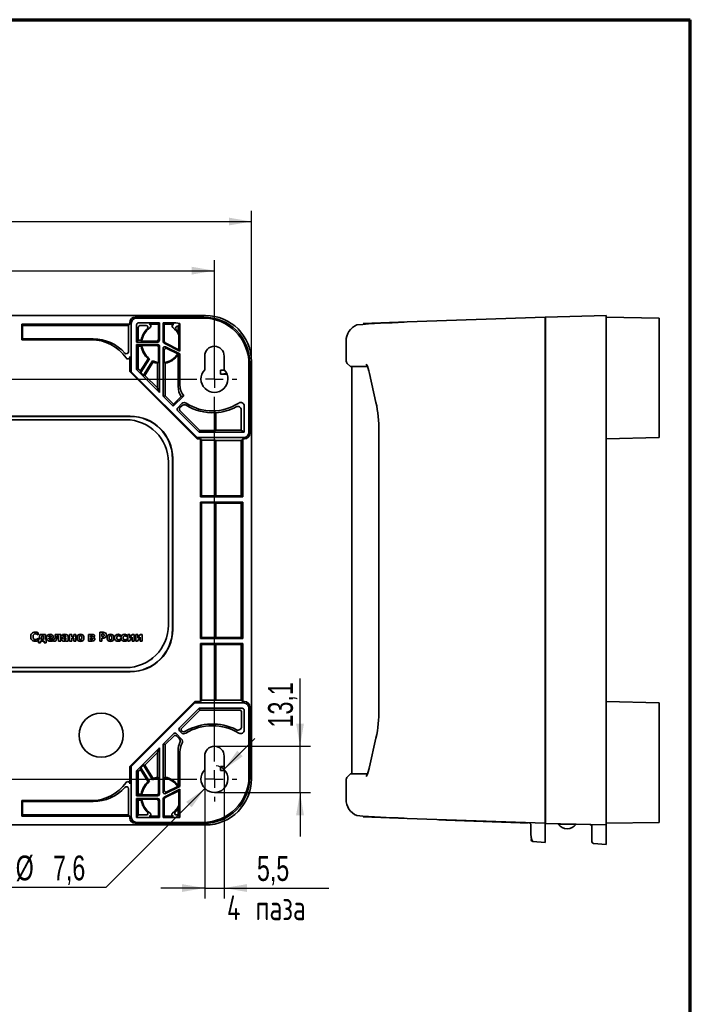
# Model space of a CAD drawing. Header units: millimetres. Extents: x 8 to 210, y -1 to 292.
# Tile 3 of 3: x 110 to 205, y 153 to 292. Entities that reach past the tile are written whole.
import ezdxf

# ---------------------------------------------------------------- set-up
doc = ezdxf.new("R2010")
doc.units = ezdxf.units.MM
doc.layers.add('ЦВЕТ_ОСНОВНОЙ_НАДПИСИ_И_РАМКИ', color=7, linetype='Continuous')
doc.layers.add('ЧЕРТЕЖ', color=7, linetype='Continuous', lineweight=25)
doc.styles.add('SLDTEXTSTYLE0', font='TXT', dxfattribs={"width": 0.7, "bigfont": 'bigfont'})
doc.styles.add('SLDTEXTSTYLE1', font='TXT', dxfattribs={"width": 0.7})
doc.dimstyles.new('SLDDIMSTYLE0', dxfattribs={"dimtxt": 3.5, "dimasz": 3.2, "dimexe": 0, "dimexo": 0.0625, "dimgap": 0.875, "dimtad": 2, "dimdec": 1, "dimlfac": 2, "dimrnd": 1e-09, "dimzin": 12, "dimdsep": 46, "dimtxsty": 'SLDTEXTSTYLE1', "dimsah": 1, "dimcen": 0.09, "dimadec": 0, "dimazin": 3, "dimtfac": 1, "dimtdec": 1, "dimtofl": 0, "dimtmove": 0, "dimatfit": 3, "dimfxl": 0, "dimfrac": 2, "dimtolj": 1, "dimtzin": 12, "dimarcsym": 0})
doc.dimstyles.new('SLDDIMSTYLE1', dxfattribs={"dimtxt": 3.5, "dimasz": 3.2, "dimexe": 0, "dimexo": 0.0625, "dimgap": 0.875, "dimtad": 2, "dimdec": 1, "dimlfac": 2, "dimrnd": 1e-09, "dimzin": 12, "dimdsep": 46, "dimtxsty": 'SLDTEXTSTYLE1', "dimsah": 1, "dimcen": 0.09, "dimadec": 0, "dimazin": 3, "dimtol": 1, "dimtp": 0.2, "dimtm": 0.2, "dimtfac": 1, "dimtdec": 1, "dimtofl": 0, "dimtmove": 0, "dimatfit": 3, "dimfxl": 0, "dimfrac": 2, "dimtolj": 1, "dimarcsym": 0})
doc.dimstyles.new('SLDDIMSTYLE2', dxfattribs={"dimtxt": 3.5, "dimasz": 3.2, "dimexe": 0, "dimexo": 0.0625, "dimgap": 0.875, "dimtad": 0, "dimtih": 1, "dimtoh": 1, "dimdec": 1, "dimlfac": 2, "dimrnd": 1e-09, "dimzin": 12, "dimdsep": 46, "dimtxsty": 'SLDTEXTSTYLE1', "dimsah": 1, "dimcen": 0, "dimadec": 0, "dimazin": 3, "dimtfac": 1, "dimtdec": 1, "dimtofl": 0, "dimtmove": 0, "dimatfit": 3, "dimfxl": 0, "dimfrac": 2, "dimtolj": 1, "dimtzin": 12, "dimarcsym": 0})
doc.dimstyles.new('SLDDIMSTYLE3', dxfattribs={"dimtxt": 3.5, "dimasz": 3.2, "dimexe": 0, "dimexo": 0.0625, "dimgap": 0.875, "dimtad": 2, "dimdec": 1, "dimlfac": 2, "dimrnd": 1e-09, "dimzin": 12, "dimdsep": 46, "dimtxsty": 'SLDTEXTSTYLE1', "dimsah": 1, "dimcen": 0.09, "dimadec": 0, "dimazin": 3, "dimtfac": 1, "dimtdec": 1, "dimtmove": 0, "dimatfit": 0, "dimfxl": 0, "dimfrac": 2, "dimtolj": 1, "dimtzin": 12, "dimarcsym": 0})

# ---------------------------------------------------------------- blocks, each defined once
blk = doc.blocks.new('_D_2')
at = {"layer": 'ЧЕРТЕЖ'}
for p, q in [((43.58, 251.72), (43.58, 264.99)), ((143.04, 243.72), (143.04, 264.99)), ((43.58, 263.49), (143.04, 263.49)), ((43.58, 243.72), (43.58, 248.72))]:
    blk.add_line(p, q, dxfattribs=at)
for points in [[(43.58, 263.49), (46.78, 262.94), (46.78, 264.04)], [(143.04, 263.49), (139.84, 264.04), (139.84, 262.94)]]:
    blk.add_solid(points, dxfattribs=at)
at = {"layer": 'ЧЕРТЕЖ', "insert": (89.96, 268), "char_height": 3.5, "attachment_point": 1, "style": 'SLDTEXTSTYLE1'}
blk.add_mtext('198,9', dxfattribs=at)
blk = doc.blocks.new('_D_3')
at = {"layer": 'ЧЕРТЕЖ'}
for p, q in [((48.81, 251.72), (48.81, 258.05)), ((137.81, 241.24), (137.81, 258.05)), ((48.81, 256.55), (137.81, 256.55)), ((48.81, 241.24), (48.81, 248.72))]:
    blk.add_line(p, q, dxfattribs=at)
for points in [[(48.81, 256.55), (52.01, 256), (52.01, 257.1)], [(137.81, 256.55), (134.61, 257.1), (134.61, 256)]]:
    blk.add_solid(points, dxfattribs=at)
at = {"layer": 'ЧЕРТЕЖ', "attachment_point": 1, "style": 'SLDTEXTSTYLE1'}
for s, insert, char_height in [('178', (82.55, 261.06), 3.5), ('±0,2', (91.56, 260.02), 2.45)]:
    blk.add_mtext(s, dxfattribs=dict(at, insert=insert, char_height=char_height))
blk = doc.blocks.new('_D_5')
at = {"layer": 'ЧЕРТЕЖ'}
for p, q in [((139.15, 186.09), (143.53, 190.47)), ((136.46, 183.4), (122.49, 169.42)), ((122.49, 169.42), (93.79, 169.42))]:
    blk.add_line(p, q, dxfattribs=at)
blk.add_arc((137.81, 184.74), 1.9, 43.6405, 83.2902, dxfattribs=at)
for points in [[(139.15, 186.09), (141.8, 187.96), (141.02, 188.74)], [(136.46, 183.4), (133.81, 181.52), (134.59, 180.75)]]:
    blk.add_solid(points, dxfattribs=at)
at = {"layer": 'ЧЕРТЕЖ', "char_height": 3.5, "attachment_point": 1}
for s, insert, style in [('4 отв.', (93.79, 173.94), 'SLDTEXTSTYLE0'), ('%%c', (109.74, 173.94), 'SLDTEXTSTYLE1'), ('7,6', (115.01, 173.94), 'SLDTEXTSTYLE1')]:
    blk.add_mtext(s, dxfattribs=dict(at, insert=insert, style=style))
blk = doc.blocks.new('_D_6')
at = {"layer": 'ЧЕРТЕЖ'}
for p, q in [((136.43, 186.05), (136.43, 167.85)), ((139.18, 186.05), (139.18, 167.85)), ((136.43, 169.35), (130.23, 169.35)), ((136.43, 169.35), (139.18, 169.35)), ((139.18, 169.35), (153.95, 169.35))]:
    blk.add_line(p, q, dxfattribs=at)
for points in [[(136.43, 169.35), (133.23, 169.9), (133.23, 168.8)], [(139.18, 169.35), (142.38, 168.8), (142.38, 169.9)]]:
    blk.add_solid(points, dxfattribs=at)
at = {"layer": 'ЧЕРТЕЖ', "char_height": 3.5, "attachment_point": 1}
for s, insert, style in [('5,5', (143.81, 173.86), 'SLDTEXTSTYLE1'), ('4 паза', (139.57, 168.31), 'SLDTEXTSTYLE0')]:
    blk.add_mtext(s, dxfattribs=dict(at, insert=insert, style=style))
blk = doc.blocks.new('_D_7')
at = {"layer": 'ЧЕРТЕЖ'}
for p, q in [((149.89, 189.37), (149.89, 198.97)), ((137.81, 189.37), (151.39, 189.37)), ((149.89, 182.84), (149.89, 189.37)), ((137.81, 182.84), (151.39, 182.84)), ((149.89, 182.84), (149.89, 176.64))]:
    blk.add_line(p, q, dxfattribs=at)
for points in [[(149.89, 189.37), (150.44, 192.57), (149.34, 192.57)], [(149.89, 182.84), (149.34, 179.64), (150.44, 179.64)]]:
    blk.add_solid(points, dxfattribs=at)
at = {"layer": 'ЧЕРТЕЖ', "insert": (145.38, 192.04), "char_height": 3.5, "attachment_point": 1, "rotation": 90, "style": 'SLDTEXTSTYLE1'}
blk.add_mtext('13,1', dxfattribs=at)
blk = doc.blocks.new('SW_CENTERMARKSYMBOL_0')
at = {"layer": 'ЧЕРТЕЖ', "color": 0}
for p, q in [((0, 59), (0, 59.65)), ((89, 59), (89, 59.65)), ((0, 56.5), (0, 57.75)), ((89, 56.5), (89, 57.75)), ((-2.5, 56.5), (-3.15, 56.5)), ((0, 56.5), (-1.25, 56.5)), ((0, 56.5), (0, 55.25)), ((0, 56.5), (1.25, 56.5)), ((2.5, 56.5), (86.5, 56.5)), ((89, 56.5), (87.75, 56.5)), ((89, 56.5), (89, 55.25)), ((89, 56.5), (90.25, 56.5)), ((91.5, 56.5), (92.15, 56.5)), ((0, 2.5), (0, 54)), ((89, 2.5), (89, 54)), ((-2.5, 0), (-3.15, 0)), ((0, 0), (-1.25, 0)), ((0, 0), (0, 1.25)), ((0, 0), (0, -1.25)), ((0, 0), (1.25, 0)), ((2.5, 0), (86.5, 0)), ((89, 0), (87.75, 0)), ((89, 0), (89, 1.25)), ((89, 0), (89, -1.25)), ((89, 0), (90.25, 0)), ((91.5, 0), (92.15, 0)), ((0, -2.5), (0, -3.15)), ((89, -2.5), (89, -3.15))]:
    blk.add_line(p, q, dxfattribs=at)

msp = doc.modelspace()

# ---------------------------------------------------------------- linework, layer by layer
at = {"color": 7, "linetype": 'Continuous', "lineweight": 35}
for p, q in [((50.073, 250.221), (136.538, 250.221)), ((110.605, 248.992), (125.861, 248.992)), ((110.605, 248.992), (110.605, 246.791)), ((110.605, 248.992), (110.723, 248.815)), ((125.861, 248.992), (125.685, 248.815)), ((125.861, 248.992), (125.861, 249.242)), ((126.058, 249.111), (126.058, 242.283)), ((136.307, 249.992), (126.611, 249.992)), ((126.808, 249.861), (136.176, 249.861)), ((127.107, 249.188), (130.055, 249.188)), ((129.898, 248.992), (128.575, 248.992)), ((130.055, 249.188), (129.898, 248.992)), ((129.898, 246.847), (129.898, 248.992)), ((130.055, 249.188), (130.055, 246.716)), ((130.555, 249.188), (130.555, 246.517)), ((130.555, 249.188), (130.713, 248.992)), ((130.555, 249.188), (131.754, 249.188)), ((130.713, 246.584), (130.713, 248.992)), ((131.557, 248.992), (130.713, 248.992)), ((132.93, 249.081), (132.93, 245.175)), ((158.799, 249.095), (165.001, 249.312)), ((165.001, 249.312), (184.486, 249.992)), ((184.486, 249.992), (184.486, 243.496)), ((184.486, 249.15), (184.536, 249.15)), ((184.536, 249.997), (193.111, 250.221)), ((184.536, 243.499), (184.536, 249.997)), ((193.111, 250.221), (193.111, 243.723)), ((193.111, 249.992), (200.611, 249.861)), ((200.611, 249.861), (200.611, 243.362)), ((125.685, 248.815), (110.723, 248.815)), ((110.723, 246.909), (110.723, 248.815)), ((125.685, 245.109), (125.685, 248.815)), ((126.807, 246.466), (126.807, 248.888)), ((127.056, 246.715), (127.056, 248.515)), ((128.172, 248.815), (127.356, 248.815)), ((132.682, 247.897), (132.682, 248.683)), ((110.723, 246.909), (110.605, 246.791)), ((110.605, 246.791), (120.401, 246.791)), ((120.684, 246.909), (110.723, 246.909)), ((127.056, 246.715), (126.807, 246.466)), ((129.805, 246.466), (126.807, 246.466)), ((127.056, 246.715), (127.469, 246.715)), ((127.573, 246.597), (129.648, 246.597)), ((132.93, 245.175), (130.694, 246.293)), ((130.851, 246.361), (132.8, 245.386)), ((132.8, 245.386), (132.8, 247.45)), ((156.386, 246.598), (156.386, 243.874)), ((129.805, 246.116), (126.807, 246.116)), ((127.056, 245.867), (126.807, 246.116)), ((126.807, 246.116), (126.807, 242.578)), ((127.056, 245.867), (127.469, 245.867)), ((127.056, 242.681), (127.056, 245.867)), ((127.573, 245.985), (129.648, 245.985)), ((129.898, 243.572), (129.898, 245.735)), ((130.055, 245.866), (130.055, 239.329)), ((130.555, 245.566), (130.555, 238.829)), ((130.713, 243.572), (130.713, 245.341)), ((132.93, 244.783), (130.917, 245.79)), ((131.074, 245.565), (132.613, 244.795)), ((132.682, 244.629), (132.93, 244.783)), ((132.8, 245.386), (132.93, 245.175)), ((132.93, 240.416), (132.93, 244.783)), ((125.861, 242.294), (125.861, 244.406)), ((128.436, 244.116), (127.35, 242.386)), ((127.414, 242.155), (128.638, 244.105)), ((127.777, 241.793), (129.061, 243.839)), ((129.159, 243.662), (127.97, 241.767)), ((129.757, 239.979), (129.757, 243.476)), ((130.854, 238.882), (130.854, 243.476)), ((132.653, 244.644), (132.682, 244.629)), ((132.682, 240.167), (132.682, 244.629)), ((136.43, 244.492), (136.43, 242.553)), ((139.18, 242.553), (139.18, 244.492)), ((142.806, 243.493), (142.806, 233.546)), ((143.036, 243.723), (143.036, 184.761)), ((156.562, 243.45), (157.014, 242.998)), ((184.486, 184.988), (184.486, 243.496)), ((184.536, 184.985), (184.536, 243.499)), ((193.111, 243.723), (193.111, 184.761)), ((126.058, 242.283), (125.861, 242.294)), ((125.861, 242.294), (135.36, 232.796)), ((135.348, 232.992), (126.058, 242.283)), ((127.056, 242.681), (126.807, 242.578)), ((126.807, 242.578), (130.055, 239.329)), ((127.056, 242.681), (127.35, 242.386)), ((127.35, 242.386), (127.414, 242.155)), ((127.777, 241.793), (127.414, 242.155)), ((139.256, 242.469), (138.637, 242.516)), ((138.637, 241.95), (138.637, 242.516)), ((139.54, 242.018), (138.637, 241.95)), ((142.675, 233.742), (142.675, 243.362)), ((157.005, 243.002), (157.137, 242.995)), ((157.186, 242.995), (157.186, 185.489)), ((159.688, 242.037), (160.616, 237.951)), ((200.611, 233.742), (200.611, 243.362)), ((127.97, 241.767), (127.777, 241.793)), ((127.97, 241.767), (129.757, 239.979)), ((129.757, 239.979), (130.055, 239.329)), ((130.854, 238.882), (130.555, 238.829)), ((130.555, 238.829), (131.987, 237.397)), ((130.854, 238.882), (132.023, 237.714)), ((133.463, 238.873), (131.987, 237.397)), ((132.023, 237.714), (133.097, 238.788)), ((131.987, 237.397), (132.023, 237.714)), ((133.207, 237.768), (132.624, 237.185)), ((132.624, 236.761), (135.641, 233.743)), ((132.94, 237.22), (133.198, 237.478)), ((132.94, 236.796), (135.744, 233.992)), ((137.885, 236.498), (137.885, 233.992)), ((138.016, 234.018), (138.016, 236.48)), ((141.59, 236.87), (141.59, 234.018)), ((142.003, 237.438), (142.003, 233.743)), ((125.922, 235.996), (61.759, 235.996)), ((61.786, 235.97), (125.896, 235.97)), ((125.305, 235.492), (62.305, 235.492)), ((135.744, 233.992), (135.641, 233.743)), ((135.641, 233.743), (142.003, 233.743)), ((137.885, 233.992), (135.744, 233.992)), ((137.885, 233.992), (138.016, 234.018)), ((141.59, 234.018), (138.016, 234.018)), ((142.003, 233.743), (141.59, 234.018)), ((161.029, 233.921), (161.029, 194.563)), ((200.611, 233.742), (200.611, 232.992)), ((135.36, 232.796), (135.348, 232.992)), ((135.348, 232.992), (141.925, 232.992)), ((135.855, 232.796), (135.36, 232.796)), ((135.855, 232.796), (135.973, 232.619)), ((135.855, 232.796), (135.855, 224.617)), ((137.885, 232.619), (135.973, 232.619)), ((135.973, 224.735), (135.973, 232.619)), ((137.994, 232.586), (137.885, 232.619)), ((137.885, 232.619), (137.885, 224.735)), ((141.597, 232.586), (137.994, 232.586)), ((137.994, 224.757), (137.994, 232.586)), ((141.597, 232.586), (141.806, 232.796)), ((141.597, 232.586), (141.597, 224.757)), ((142.056, 232.796), (141.806, 232.796)), ((141.806, 224.617), (141.806, 232.796)), ((200.611, 232.992), (193.111, 232.796)), ((193.111, 231.992), (193.116, 231.992)), ((193.111, 231.975), (193.116, 231.975)), ((193.116, 231.992), (193.116, 231.975)), ((193.116, 231.975), (193.116, 230.225)), ((131.305, 206.492), (131.305, 229.492)), ((131.888, 229.978), (131.888, 205.909)), ((131.914, 205.883), (131.914, 230.004)), ((193.111, 230.225), (193.116, 230.225)), ((193.111, 230.211), (193.116, 230.211)), ((193.116, 230.225), (193.116, 230.211)), ((193.111, 229.172), (193.116, 229.172)), ((193.111, 228.48), (193.116, 228.48)), ((193.116, 229.172), (193.116, 228.48)), ((193.116, 228.48), (193.116, 227.344)), ((193.111, 227.344), (193.116, 227.344)), ((193.111, 227.307), (193.116, 227.307)), ((135.973, 224.735), (135.855, 224.617)), ((141.806, 224.617), (135.855, 224.617)), ((135.973, 224.735), (137.885, 224.735)), ((137.994, 224.757), (137.885, 224.735)), ((137.994, 224.757), (141.597, 224.757)), ((141.806, 224.617), (141.597, 224.757)), ((141.806, 223.867), (135.855, 223.867)), ((135.855, 223.867), (135.855, 204.617)), ((135.973, 223.749), (135.855, 223.867)), ((135.973, 223.749), (137.885, 223.749)), ((135.973, 204.735), (135.973, 223.749)), ((137.994, 223.727), (137.885, 223.749)), ((137.885, 223.749), (137.885, 204.735)), ((137.994, 223.727), (141.597, 223.727)), ((137.994, 204.757), (137.994, 223.727)), ((141.806, 223.867), (141.597, 223.727)), ((141.597, 223.727), (141.597, 204.757)), ((141.806, 204.617), (141.806, 223.867)), ((193.111, 221.214), (193.116, 221.214)), ((193.116, 221.214), (193.116, 214.856)), ((193.111, 214.856), (193.116, 214.856)), ((112.866, 205.097), (112.897, 205.097)), ((112.897, 204.602), (112.869, 204.602)), ((112.897, 205.097), (112.897, 205.395)), ((112.897, 204.308), (112.897, 204.602)), ((112.96, 204.437), (112.96, 203.992)), ((113.028, 204.437), (112.96, 204.437)), ((113.936, 205.168), (113.169, 205.168)), ((113.644, 204.437), (113.305, 204.437)), ((113.436, 204.96), (113.644, 204.96)), ((113.644, 204.96), (113.644, 204.437)), ((113.936, 204.437), (113.936, 205.168)), ((114.029, 204.437), (113.936, 204.437)), ((114.029, 203.992), (114.029, 204.437)), ((114.758, 204.818), (114.402, 204.818)), ((114.403, 204.64), (115.048, 204.64)), ((115.031, 204.521), (114.999, 204.521)), ((115.031, 204.278), (115.031, 204.521)), ((115.048, 204.64), (115.048, 204.747)), ((115.09, 204.463), (115.09, 204.225)), ((115.099, 204.463), (115.09, 204.463)), ((116.098, 205.168), (115.312, 205.168)), ((115.574, 204.96), (115.805, 204.96)), ((115.805, 204.96), (115.805, 204.225)), ((116.098, 204.225), (116.098, 205.168)), ((116.331, 205.148), (116.331, 204.92)), ((116.331, 204.92), (116.357, 204.92)), ((116.843, 204.667), (116.843, 204.471)), ((116.845, 204.849), (116.845, 204.844)), ((117.135, 204.225), (117.135, 204.866)), ((117.352, 205.168), (117.352, 204.225)), ((117.646, 205.168), (117.352, 205.168)), ((117.646, 204.842), (117.646, 205.168)), ((117.95, 204.842), (117.646, 204.842)), ((117.646, 204.629), (117.95, 204.629)), ((117.646, 204.225), (117.646, 204.629)), ((117.95, 205.168), (117.95, 204.842)), ((118.244, 205.168), (117.95, 205.168)), ((117.95, 204.629), (117.95, 204.225)), ((118.244, 204.225), (118.244, 205.168)), ((120.033, 205.168), (120.033, 204.225)), ((120.525, 205.168), (120.033, 205.168)), ((120.324, 204.981), (120.446, 204.981)), ((120.324, 204.792), (120.324, 204.981)), ((120.451, 204.792), (120.324, 204.792)), ((120.324, 204.63), (120.483, 204.63)), ((120.324, 204.413), (120.324, 204.63)), ((120.738, 204.741), (120.738, 204.75)), ((122.084, 205.475), (121.599, 205.475)), ((121.599, 205.475), (121.599, 204.225)), ((121.913, 205.242), (121.957, 205.242)), ((121.913, 204.867), (121.913, 205.242)), ((121.935, 204.867), (121.913, 204.867)), ((121.913, 204.634), (122.077, 204.634)), ((121.913, 204.225), (121.913, 204.634)), ((124.501, 204.866), (124.538, 204.866)), ((124.538, 204.525), (124.501, 204.525)), ((124.538, 204.866), (124.538, 205.117)), ((124.538, 204.273), (124.538, 204.525)), ((125.408, 204.866), (125.445, 204.866)), ((125.445, 204.525), (125.408, 204.525)), ((125.445, 204.866), (125.445, 205.117)), ((125.445, 204.273), (125.445, 204.525)), ((125.585, 205.168), (125.585, 204.225)), ((125.874, 205.168), (125.585, 205.168)), ((125.831, 204.225), (126.192, 204.797)), ((125.874, 204.655), (125.874, 205.168)), ((126.204, 205.168), (125.874, 204.655)), ((126.192, 204.797), (126.192, 204.225)), ((126.48, 205.168), (126.204, 205.168)), ((126.48, 204.225), (126.48, 205.168)), ((126.705, 205.168), (126.705, 204.225)), ((126.994, 205.168), (126.705, 205.168)), ((126.951, 204.225), (127.312, 204.797)), ((126.994, 204.655), (126.994, 205.168)), ((127.324, 205.168), (126.994, 204.655)), ((127.312, 204.797), (127.312, 204.225)), ((127.601, 205.168), (127.324, 205.168)), ((127.601, 204.225), (127.601, 205.168)), ((135.973, 204.735), (135.855, 204.617)), ((141.806, 204.617), (135.855, 204.617)), ((135.973, 204.735), (137.885, 204.735)), ((137.994, 204.757), (137.885, 204.735)), ((137.994, 204.757), (141.597, 204.757)), ((141.806, 204.617), (141.597, 204.757)), ((193.111, 205.499), (193.116, 205.499)), ((193.116, 205.499), (193.116, 204.849)), ((193.116, 205.04), (193.116, 204.939)), ((193.116, 204.849), (193.116, 204.201)), ((112.96, 203.992), (113.222, 203.992)), ((113.222, 204.228), (113.768, 204.228)), ((113.222, 203.992), (113.222, 204.228)), ((113.768, 204.228), (113.768, 203.992)), ((113.768, 203.992), (114.029, 203.992)), ((115.805, 204.225), (116.098, 204.225)), ((116.843, 204.325), (116.843, 204.225)), ((116.843, 204.225), (117.135, 204.225)), ((117.352, 204.225), (117.646, 204.225)), ((117.95, 204.225), (118.244, 204.225)), ((120.033, 204.225), (120.549, 204.225)), ((120.488, 204.413), (120.324, 204.413)), ((121.599, 204.225), (121.913, 204.225)), ((125.585, 204.225), (125.831, 204.225)), ((126.192, 204.225), (126.48, 204.225)), ((126.705, 204.225), (126.951, 204.225)), ((127.312, 204.225), (127.601, 204.225)), ((141.806, 203.867), (135.855, 203.867)), ((135.855, 203.867), (135.855, 195.688)), ((135.973, 203.749), (135.855, 203.867)), ((135.973, 203.749), (137.885, 203.749)), ((135.973, 195.865), (135.973, 203.749)), ((137.994, 203.727), (137.885, 203.749)), ((137.885, 203.749), (137.885, 195.865)), ((137.994, 203.727), (141.597, 203.727)), ((137.994, 195.898), (137.994, 203.727)), ((141.806, 203.867), (141.597, 203.727)), ((141.597, 203.727), (141.597, 195.898)), ((141.806, 195.688), (141.806, 203.867)), ((193.111, 204.201), (193.116, 204.201)), ((193.111, 203.992), (193.116, 203.992)), ((193.116, 204.156), (193.116, 203.992)), ((128.874, 201.669), (128.886, 201.669)), ((128.899, 201.645), (128.886, 201.669)), ((128.942, 201.72), (128.899, 201.645)), ((62.305, 200.492), (125.305, 200.492)), ((128.899, 201.645), (128.842, 201.645)), ((125.922, 199.891), (61.759, 199.891)), ((61.786, 199.917), (125.896, 199.917)), ((125.861, 186.523), (135.026, 195.688)), ((135.015, 195.492), (126.058, 186.535)), ((135.641, 194.741), (132.874, 191.973)), ((135.015, 195.492), (135.026, 195.688)), ((135.015, 195.492), (141.925, 195.492)), ((135.855, 195.688), (135.026, 195.688)), ((135.641, 194.741), (141.703, 194.741)), ((135.744, 194.492), (135.641, 194.741)), ((135.855, 195.688), (135.973, 195.865)), ((137.885, 195.865), (135.973, 195.865)), ((137.994, 195.898), (137.885, 195.865)), ((141.597, 195.898), (137.994, 195.898)), ((141.597, 195.898), (141.806, 195.688)), ((142.056, 195.688), (141.806, 195.688)), ((142.675, 194.742), (142.675, 185.122)), ((142.806, 184.991), (142.806, 194.938)), ((193.111, 195.688), (200.611, 195.492)), ((200.611, 195.492), (200.611, 194.742)), ((200.611, 194.742), (200.611, 185.122)), ((135.744, 194.492), (133.19, 191.938)), ((141.33, 194.492), (135.744, 194.492)), ((141.63, 194.192), (141.63, 192.158)), ((142.003, 191.668), (142.003, 194.441)), ((132.061, 191.16), (130.555, 189.655)), ((132.096, 190.843), (130.854, 189.602)), ((133.174, 190.4), (132.414, 191.16)), ((132.449, 190.843), (132.828, 190.464)), ((133.132, 191.291), (132.874, 191.549)), ((160.616, 190.533), (159.688, 186.447)), ((130.055, 189.155), (126.807, 185.906)), ((129.757, 188.505), (130.055, 189.155)), ((130.055, 182.618), (130.055, 189.155)), ((130.555, 189.655), (130.555, 182.918)), ((130.555, 189.655), (130.854, 189.602)), ((130.854, 189.602), (130.854, 185.007)), ((129.757, 188.505), (127.97, 186.717)), ((129.757, 188.505), (129.757, 185.007)), ((132.682, 188.817), (132.682, 183.855)), ((132.93, 188.568), (132.93, 183.701)), ((136.43, 187.992), (136.43, 186.053)), ((139.18, 186.053), (139.18, 187.992)), ((125.861, 186.523), (126.058, 186.535)), ((125.861, 186.523), (125.861, 184.077)), ((126.058, 179.373), (126.058, 186.535)), ((127.414, 186.329), (127.777, 186.691)), ((127.777, 186.691), (127.97, 186.717)), ((127.777, 186.691), (129.061, 184.645)), ((129.159, 184.821), (127.97, 186.717)), ((139.18, 186.493), (138.637, 186.534)), ((138.637, 185.968), (138.637, 186.534)), ((126.807, 182.368), (126.807, 185.906)), ((126.938, 185.852), (126.807, 185.906)), ((127.056, 185.803), (126.938, 185.852)), ((127.056, 185.803), (127.35, 186.098)), ((127.056, 185.803), (127.056, 182.616)), ((127.35, 186.098), (127.414, 186.329)), ((128.436, 184.368), (127.35, 186.098)), ((127.414, 186.329), (128.638, 184.379)), ((139.219, 186.012), (138.637, 185.968)), ((157.014, 185.486), (156.562, 185.033)), ((157.137, 185.489), (157.005, 185.482)), ((184.486, 184.988), (184.486, 178.492)), ((184.536, 178.487), (184.536, 184.985)), ((200.611, 185.122), (200.611, 178.623)), ((129.898, 184.912), (129.898, 182.749)), ((130.713, 183.143), (130.713, 184.912)), ((130.917, 182.694), (132.93, 183.701)), ((132.613, 183.689), (131.074, 182.919)), ((132.653, 183.84), (132.682, 183.855)), ((132.93, 183.701), (132.682, 183.855)), ((156.386, 184.61), (156.386, 181.886)), ((193.111, 184.761), (193.111, 178.263)), ((125.685, 183.374), (125.685, 179.669)), ((127.056, 182.616), (126.807, 182.368)), ((129.805, 182.368), (126.807, 182.368)), ((127.056, 182.616), (127.469, 182.616)), ((127.573, 182.499), (129.648, 182.499)), ((130.694, 182.191), (132.93, 183.309)), ((132.8, 183.097), (130.851, 182.123)), ((132.93, 183.309), (132.8, 183.097)), ((132.8, 181.034), (132.8, 183.097)), ((132.93, 183.309), (132.93, 179.296)), ((120.402, 181.693), (110.605, 181.693)), ((110.605, 179.492), (110.605, 181.693)), ((110.605, 181.693), (110.723, 181.576)), ((110.723, 181.576), (120.685, 181.576)), ((110.723, 179.669), (110.723, 181.576)), ((126.807, 182.017), (126.807, 179.296)), ((126.807, 182.017), (129.805, 182.017)), ((127.056, 181.769), (126.807, 182.017)), ((127.056, 181.769), (127.469, 181.769)), ((127.056, 181.769), (127.056, 179.669)), ((129.648, 181.887), (127.573, 181.887)), ((129.898, 181.637), (129.898, 179.492)), ((130.055, 179.296), (130.055, 181.767)), ((130.555, 179.296), (130.555, 181.967)), ((130.713, 181.899), (130.713, 179.492)), ((110.723, 179.669), (110.605, 179.492)), ((110.605, 179.492), (125.861, 179.492)), ((125.685, 179.669), (110.723, 179.669)), ((125.861, 179.492), (125.685, 179.669)), ((125.861, 179.492), (125.861, 179.242)), ((126.807, 179.296), (127.056, 179.669)), ((128.172, 179.669), (127.056, 179.669)), ((129.898, 179.492), (128.575, 179.492)), ((130.055, 179.296), (129.898, 179.492)), ((130.555, 179.296), (130.713, 179.492)), ((130.713, 179.492), (132.036, 179.492)), ((132.682, 179.669), (132.439, 179.669)), ((132.682, 180.587), (132.682, 179.669)), ((132.682, 179.669), (132.93, 179.296)), ((105.692, 178.263), (136.538, 178.263)), ((136.307, 178.492), (126.611, 178.492)), ((126.807, 179.296), (130.055, 179.296)), ((126.808, 178.623), (136.176, 178.623)), ((132.93, 179.296), (130.555, 179.296)), ((165.001, 179.172), (158.799, 179.389)), ((184.486, 178.492), (165.001, 179.172)), ((169.494, 178.965), (169.495, 179.015)), ((170.493, 178.931), (169.494, 178.965)), ((180.987, 178.564), (170.493, 178.931)), ((181.986, 178.529), (180.987, 178.564)), ((181.986, 178.529), (181.988, 178.579)), ((182.486, 177.665), (182.486, 178.272)), ((184.536, 179.334), (184.486, 179.334)), ((184.486, 178.243), (184.486, 178.492)), ((184.486, 178.243), (184.486, 177.514)), ((193.111, 178.263), (184.536, 178.487)), ((186.361, 178.368), (187.003, 178.368)), ((186.636, 178.432), (186.636, 178.368)), ((187.003, 178.368), (188.861, 178.368)), ((188.586, 178.368), (188.586, 178.381)), ((191.111, 177.242), (191.111, 178.072)), ((200.611, 178.623), (193.111, 178.492)), ((193.111, 178.263), (193.111, 178.013)), ((193.111, 178.013), (193.111, 177.242)), ((182.486, 177.369), (182.486, 177.665)), ((182.486, 176.821), (182.486, 177.369)), ((184.486, 175.771), (184.486, 177.514)), ((193.111, 175.49), (193.111, 177.242)), ((182.76, 175.922), (184.486, 175.771)), ((191.339, 175.645), (193.111, 175.49))]:
    msp.add_line(p, q, dxfattribs=at)
at = {"color": 7, "linetype": 'Continuous', "lineweight": 35, "flags": 128}
for points in [[(132.682, 248.683), (132.821, 248.906), (132.93, 249.081)], [(127.469, 246.715), (127.527, 246.649), (127.573, 246.597)], [(127.469, 245.867), (127.527, 245.933), (127.573, 245.985)], [(132.613, 244.795), (132.636, 244.71), (132.653, 244.644)], [(159.505, 243.001), (158.515, 243.001), (157.773, 243.001), (157.28, 243.001), (157.038, 243.001), (157.042, 243.001)], [(159.419, 242.995), (158.641, 242.995), (157.898, 242.995), (157.405, 242.995), (157.163, 242.995), (157.167, 242.995)], [(112.186, 204.848), (112.224, 205.059), (112.293, 205.169)], [(112.527, 204.435), (112.393, 204.461), (112.299, 204.524)], [(112.723, 205.468), (112.594, 205.493), (112.475, 205.499)], [(112.525, 205.265), (112.647, 205.242), (112.73, 205.2)], [(112.739, 204.501), (112.631, 204.451), (112.527, 204.435)], [(112.897, 205.395), (112.804, 205.438), (112.723, 205.468)], [(112.73, 205.2), (112.816, 205.139), (112.866, 205.097)], [(112.869, 204.602), (112.806, 204.547), (112.739, 204.501)], [(113.169, 205.168), (113.121, 204.716), (113.028, 204.437)], [(113.305, 204.437), (113.396, 204.702), (113.436, 204.96)], [(114.691, 204.412), (114.569, 204.426), (114.493, 204.461)], [(114.883, 204.454), (114.78, 204.421), (114.691, 204.412)], [(114.999, 204.521), (114.942, 204.483), (114.883, 204.454)], [(115.126, 204.461), (115.108, 204.462), (115.099, 204.463)], [(115.312, 205.168), (115.307, 204.991), (115.3, 204.862)], [(115.502, 204.419), (115.548, 204.58), (115.567, 204.78)], [(115.567, 204.78), (115.571, 204.872), (115.574, 204.96)], [(116.669, 205.194), (116.45, 205.173), (116.331, 205.148)], [(116.357, 204.92), (116.509, 204.972), (116.614, 204.987)], [(116.845, 204.844), (116.58, 204.817), (116.415, 204.767)], [(116.691, 204.404), (116.644, 204.408), (116.606, 204.418), (116.577, 204.436), (116.562, 204.457), (116.552, 204.485), (116.549, 204.52)], [(116.614, 204.987), (116.715, 204.979), (116.787, 204.957), (116.812, 204.939), (116.831, 204.915), (116.841, 204.885), (116.845, 204.849)], [(116.631, 204.632), (116.733, 204.655), (116.843, 204.667)], [(117.135, 204.866), (117.119, 204.978), (117.073, 205.067), (116.995, 205.132), (116.857, 205.179), (116.669, 205.194)], [(116.843, 204.471), (116.76, 204.418), (116.691, 204.404)], [(118.701, 204.694), (118.72, 204.852), (118.756, 204.928)], [(119.072, 204.694), (119.055, 204.542), (119.02, 204.467)], [(120.446, 204.981), (120.492, 204.978), (120.527, 204.969), (120.552, 204.954), (120.566, 204.936), (120.574, 204.913), (120.577, 204.884)], [(120.577, 204.884), (120.572, 204.855), (120.559, 204.83), (120.536, 204.811), (120.499, 204.797), (120.451, 204.792)], [(120.483, 204.63), (120.529, 204.627), (120.565, 204.616), (120.593, 204.599), (120.607, 204.578), (120.616, 204.552), (120.619, 204.519)], [(120.772, 205.129), (120.665, 205.163), (120.525, 205.168)], [(120.82, 204.301), (120.898, 204.402), (120.919, 204.51)], [(122.087, 204.874), (122.009, 204.868), (121.935, 204.867)], [(121.957, 205.242), (122.078, 205.238), (122.153, 205.217)], [(122.077, 204.634), (122.211, 204.648), (122.299, 204.676)], [(122.412, 205.393), (122.251, 205.46), (122.084, 205.475)], [(122.299, 204.676), (122.392, 204.729), (122.453, 204.783)], [(122.943, 204.694), (122.962, 204.852), (122.999, 204.928)], [(123.315, 204.694), (123.298, 204.542), (123.262, 204.467)], [(124.225, 205.193), (124.004, 205.158), (123.862, 205.078)], [(124.538, 205.117), (124.363, 205.179), (124.225, 205.193)], [(124.24, 204.983), (124.339, 204.967), (124.402, 204.94)], [(124.414, 204.454), (124.332, 204.42), (124.245, 204.41)], [(124.402, 204.94), (124.463, 204.899), (124.501, 204.866)], [(124.501, 204.525), (124.459, 204.486), (124.414, 204.454)], [(125.132, 205.193), (124.911, 205.158), (124.768, 205.078)], [(125.445, 205.117), (125.269, 205.179), (125.132, 205.193)], [(125.146, 204.983), (125.245, 204.967), (125.308, 204.94)], [(125.32, 204.454), (125.238, 204.42), (125.151, 204.41)], [(125.308, 204.94), (125.37, 204.899), (125.408, 204.866)], [(125.408, 204.525), (125.366, 204.486), (125.32, 204.454)], [(112.474, 204.201), (112.627, 204.212), (112.724, 204.237)], [(112.724, 204.237), (112.829, 204.276), (112.897, 204.308)], [(114.661, 204.2), (114.797, 204.208), (114.883, 204.227)], [(114.883, 204.227), (114.972, 204.254), (115.031, 204.278)], [(115.09, 204.225), (115.144, 204.221), (115.211, 204.219)], [(115.392, 204.277), (115.456, 204.342), (115.502, 204.419)], [(116.543, 204.2), (116.656, 204.212), (116.724, 204.239)], [(116.724, 204.239), (116.795, 204.285), (116.843, 204.325)], [(120.549, 204.225), (120.715, 204.245), (120.82, 204.301)], [(123.852, 204.319), (124.044, 204.222), (124.234, 204.2)], [(124.234, 204.2), (124.342, 204.207), (124.413, 204.224)], [(124.413, 204.224), (124.488, 204.251), (124.538, 204.273)], [(124.758, 204.319), (124.95, 204.222), (125.14, 204.2)], [(125.14, 204.2), (125.248, 204.207), (125.319, 204.224)], [(125.319, 204.224), (125.395, 204.251), (125.445, 204.273)], [(159.505, 185.482), (158.515, 185.483), (157.773, 185.483), (157.28, 185.483), (157.038, 185.483), (157.042, 185.483)], [(157.167, 185.489), (157.172, 185.489), (157.425, 185.489), (157.92, 185.489), (158.656, 185.489), (159.419, 185.489)], [(132.613, 183.689), (132.636, 183.774), (132.653, 183.84)], [(127.469, 182.616), (127.527, 182.551), (127.573, 182.499)], [(127.469, 181.769), (127.527, 181.835), (127.573, 181.887)], [(182.491, 177.665), (182.495, 176.999), (182.521, 176.491), (182.601, 176.139), (182.67, 176.024), (182.756, 175.957)], [(191.111, 175.894), (191.111, 176.022), (191.111, 176.382), (191.111, 176.784), (191.111, 177.242)]]:
    msp.add_lwpolyline(points, dxfattribs=at)
at = {"color": 7, "linetype": 'Continuous', "lineweight": 35}
msp.add_circle((121.805, 190.943), 3.125, dxfattribs=at)
for centre, radius, start, end in [((128.575, 248.742), 0.25, 305.14359, 90.05768), ((131.557, 242.49), 6.502, 85.343, 90.00006), ((131.754, 242.687), 6.501, 79.57199, 90.00032), ((132.065, 248.721), 0.25, 85.25885, 234.22051), ((167.493, 133.371), 115.923, 91.44105, 94.7435), ((130.305, 246.291), 2.868, 133.17835, 171.50001), ((130.305, 246.291), 2.75, 125.23563, 173.60986), ((128.172, 248.565), 0.25, 313.11655, 90.03422), ((130.305, 246.291), 2.75, 24.91405, 54.08606), ((130.305, 246.291), 2.868, 34.04523, 43.92984), ((127.13, 246.195), 5.807, 12.48235, 17.0452), ((158.886, 246.596), 2.5, 113.07079, 180), ((120.399, 240.786), 6.006, 35.03805, 89.97299), ((120.684, 240.897), 6.012, 41.85263, 89.99597), ((130.805, 246.517), 0.25, 180.00007, 243.43726), ((130.962, 246.584), 0.25, 180.00007, 243.43726), ((125.385, 245.108), 0.299, 221.72622, 0.26071), ((130.305, 246.291), 2.868, 188.49999, 229.32804), ((130.305, 246.291), 2.75, 186.39014, 232.66999), ((130.305, 246.291), 2.75, 278.5132, 327.04481), ((137.805, 244.492), 1.375, 0, 180), ((125.562, 244.405), 0.3, 214.87164, 0.18307), ((130.305, 246.291), 2.75, 243.10181, 261.4868), ((130.305, 246.291), 2.868, 246.44376, 258.97377), ((130.305, 246.291), 2.868, 281.02623, 324.93495), ((156.986, 243.875), 0.6, 180, 225), ((137.805, 241.242), 1.9, 136.3595, 43.6405), ((156.065, 241.534), 3.658, 7.91337, 29.93485), ((133.56, 237.414), 0.5, 56.8255, 135.00271), ((137.514, 243.462), 6.725, 236.82566, 303.51408), ((141.503, 237.438), 0.5, 359.98727, 123.54712), ((143.098, 234.121), 17.932, 359.36137, 12.33207), ((133.552, 237.125), 0.5, 57.98757, 135.0024), ((137.514, 243.462), 6.974, 237.98747, 273.05171), ((137.514, 243.462), 7, 274.11655, 298.48388), ((125.305, 229.492), 6, 360, 90), ((125.305, 206.492), 6, 270, 360), ((112.45, 204.791), 0.591, 174.40218, 272.28259), ((112.459, 204.901), 0.599, 88.45141, 184.94766), ((112.607, 204.812), 0.422, 175.13858, 223.12218), ((112.512, 204.968), 0.298, 87.57652, 137.48544), ((114.583, 204.723), 0.475, 86.35719, 183.87245), ((114.594, 204.68), 0.485, 178.68569, 277.98201), ((114.584, 204.827), 0.182, 87.97738, 182.93933), ((114.619, 204.637), 0.216, 179.03339, 234.35538), ((114.593, 204.842), 0.167, 351.72642, 90.8597), ((114.644, 204.792), 0.407, 353.62982, 94.27263), ((115.137, 204.567), 0.107, 264.18559, 309.07632), ((114.818, 204.784), 0.488, 322.17912, 9.24295), ((116.527, 204.515), 0.276, 113.9467, 184.06293), ((116.537, 204.484), 0.285, 177.74416, 271.2663), ((116.66, 204.525), 0.111, 104.89984, 182.86148), ((118.861, 204.735), 0.463, 86.78294, 184.86067), ((118.86, 204.657), 0.462, 175.10871, 273.36349), ((119.064, 204.659), 0.365, 174.4999, 211.37621), ((118.881, 204.569), 0.163, 217.91283, 272.75238), ((118.874, 204.841), 0.147, 84.97179, 143.44676), ((118.914, 204.737), 0.461, 354.92685, 93.31034), ((118.897, 204.834), 0.153, 35.94605, 93.73534), ((118.914, 204.656), 0.461, 266.67765, 4.96934), ((118.893, 204.568), 0.162, 268.473, 321.41481), ((118.696, 204.73), 0.378, 354.51084, 30.81389), ((120.506, 204.525), 0.113, 260.64747, 356.67215), ((120.648, 204.953), 0.222, 293.76936, 359.5175), ((120.69, 204.517), 0.229, 358.22224, 78.04781), ((120.685, 204.964), 0.186, 355.92329, 62.07466), ((122.06, 205.062), 0.189, 278.15997, 310.54605), ((122.087, 205.08), 0.152, 357.14732, 64.06549), ((122.055, 205.05), 0.184, 314.07243, 7.0475), ((122.202, 205.102), 0.358, 356.56215, 54.16218), ((122.14, 205.064), 0.421, 318.07208, 2.27497), ((123.102, 204.736), 0.462, 86.6608, 184.98282), ((123.102, 204.657), 0.462, 175.10871, 273.36349), ((123.306, 204.659), 0.365, 174.4999, 211.37621), ((123.124, 204.569), 0.163, 217.91283, 272.75238), ((123.117, 204.841), 0.147, 84.97179, 143.44676), ((123.156, 204.737), 0.461, 354.92685, 93.31034), ((123.139, 204.834), 0.153, 35.94605, 93.73534), ((123.156, 204.656), 0.461, 266.67765, 4.96934), ((123.136, 204.568), 0.162, 268.473, 321.41481), ((122.938, 204.73), 0.378, 354.51084, 30.81389), ((124.167, 204.726), 0.465, 130.94644, 184.26304), ((124.185, 204.668), 0.483, 177.19624, 226.35288), ((124.25, 204.733), 0.25, 92.41144, 189.44596), ((124.245, 204.654), 0.244, 171.1353, 269.99936), ((125.073, 204.726), 0.465, 130.94644, 184.26304), ((125.091, 204.668), 0.483, 177.19624, 226.35288), ((125.157, 204.733), 0.25, 92.41144, 189.44596), ((125.151, 204.654), 0.244, 171.1353, 269.99936), ((115.217, 204.515), 0.296, 268.89715, 306.42952), ((143.576, 194.315), 17.455, 347.4884, 0.84128), ((137.514, 185.022), 7.5, 63.12702, 120.27634), ((137.514, 185.022), 7.251, 59.02526, 121.31155), ((132.262, 192.973), 1.69, 300.8143, 302.27842), ((133.485, 191.644), 0.5, 224.99766, 301.31142), ((133.48, 191.931), 0.5, 230.81821, 300.27665), ((141.503, 191.668), 0.5, 238.99554, 0.01045), ((132.475, 190.111), 0.5, 334.45642, 45.00435), ((132.82, 190.047), 0.5, 330.47029, 45.00596), ((137.805, 187.992), 1.375, 0, 180), ((156.086, 186.943), 3.636, 329.99083, 352.15026), ((130.305, 182.193), 2.868, 101.02623, 113.55624), ((130.305, 182.193), 2.868, 35.06505, 78.97377), ((137.805, 184.742), 1.9, 136.3595, 43.6405), ((156.986, 184.609), 0.6, 135, 180), ((120.4, 187.699), 6.006, 270.02697, 324.94519), ((125.385, 183.375), 0.299, 359.73917, 138.25435), ((125.562, 184.078), 0.3, 359.81688, 145.11146), ((130.305, 182.193), 2.868, 130.67196, 171.50001), ((130.305, 182.193), 2.75, 127.33001, 173.60986), ((130.305, 182.193), 2.75, 98.5132, 116.89819), ((130.305, 182.193), 2.75, 32.95519, 81.4868), ((120.685, 187.588), 6.013, 270.00679, 318.12531), ((130.805, 181.967), 0.25, 116.56274, 179.99993), ((130.305, 182.193), 2.868, 188.49999, 226.82165), ((130.305, 182.193), 2.75, 186.39014, 234.76437), ((130.962, 181.899), 0.25, 116.56274, 179.99993), ((130.305, 182.193), 2.75, 305.23563, 335.08595), ((127.139, 182.287), 5.797, 342.95096, 347.52149), ((158.886, 181.887), 2.5, 180, 246.92921), ((128.172, 179.919), 0.25, 269.96578, 46.88345), ((128.575, 179.742), 0.25, 269.94232, 54.85641), ((132.036, 179.742), 0.25, 125.14358, 270.05769), ((132.439, 179.919), 0.25, 133.11655, 270.03423), ((130.305, 182.193), 2.868, 313.17835, 325.95477), ((167.493, 295.113), 115.923, 265.2565, 268.55895), ((182.186, 178.272), 0.3, 0, 88), ((187.611, 179.245), 1.527, 215.05114, 324.94886), ((190.861, 178.072), 0.25, 0, 88.5), ((182.786, 176.221), 0.3, 180, 265), ((191.361, 175.894), 0.25, 180, 265)]:
    msp.add_arc(centre, radius, start, end, dxfattribs=at)
for centre, major_axis, ratio, start_param, end_param in [((126.612, 249.242), (-0.624, 0.416), 0.9995052, 5.3005614, 6.8709009), ((126.808, 249.111), (-0.624, 0.416), 0.9995052, 5.3005614, 6.8709009), ((127.107, 248.888), (0.166, -0.25), 0.9995052, 2.553877, 4.1242165), ((136.174, 243.36), (4.598, 4.598), 0.9996955, 5.4979394, 7.0684312), ((136.305, 243.491), (-4.598, -4.598), 0.9996955, 2.3563468, 3.9268385), ((136.534, 243.719), (4.599, 4.599), 0.999315, 5.4981298, 7.0682409), ((127.356, 248.515), (-0.166, 0.25), 0.9995052, 5.6954697, 7.2658092), ((131.376, 242.313), (-4.59, -4.608), 0.9993139, 3.7232074, 3.7364266), ((129.648, 246.847), (0.192, -0.16), 0.9996285, 5.407288, 6.9777189), ((129.805, 246.717), (0.192, -0.16), 0.9996285, 5.407288, 6.9777189), ((129.648, 245.735), (0.192, 0.16), 0.9996285, 5.5886517, 7.1590826), ((129.805, 245.866), (0.192, 0.16), 0.9996285, 5.5886517, 7.1590826), ((130.805, 245.566), (-0.143, 0.205), 0.9993316, 5.2101042, 7.2439538), ((130.963, 245.341), (0.143, -0.205), 0.9993316, 2.0685116, 4.1023612), ((127.681, 247.939), (3.938, -2.471), 0.7454317, 5.324735, 5.3719982), ((132.93, 244.644), (3.938, -2.471), 0.7454317, 4.0527799, 4.100043), ((123.732, 246.291), (7.888, 0), 0.552827, 5.5815103, 5.6097547), ((136.879, 246.291), (7.888, 0), 0.5528269, 3.8150231, 3.8432675), ((134.797, 242.487), (6.75, 0), 0.0052371, 0.8568229, 0.9656824), ((134.797, 241.979), (6.75, 0), 0.0052371, 5.3175029, 5.4971073), ((135.182, 240.168), (-1.768, -1.768), 0.9996955, 5.4979394, 6.0822436), ((135.431, 240.416), (-1.768, -1.768), 0.9996955, 5.4979394, 6.1628954), ((135.806, 240.791), (5.187, 1.964), 0.2032079, 4.0878538, 4.1685057), ((132.836, 236.973), (-0.298, -0.033), 0.9997503, 5.3872339, 6.9577866), ((133.153, 237.008), (-0.298, -0.033), 0.9997503, 5.3872339, 6.9577866), ((138.947, 243.462), (7.186, 0), 0.9798953, 4.5639995, 4.5824409), ((125.879, 229.961), (4.254, 4.254), 0.9972647, 5.4991567, 7.0672139), ((125.906, 229.988), (-4.254, -4.254), 0.9972647, 2.357564, 3.9256213), ((141.925, 233.742), (-0.416, 0.624), 0.9995052, 2.553877, 4.1242165), ((142.056, 233.546), (0.416, -0.624), 0.9995052, 5.6954697, 7.2658092), ((125.879, 205.925), (-4.254, 4.254), 0.9972647, 2.357564, 3.9256213), ((125.906, 205.899), (4.254, -4.254), 0.9972647, 5.4991567, 7.0672139), ((141.703, 194.441), (-0.25, -0.166), 0.9995052, 2.553877, 4.1242165), ((141.925, 194.742), (0.416, 0.624), 0.9995052, 5.3005614, 6.8709009), ((142.056, 194.938), (-0.416, -0.624), 0.9995052, 2.1589688, 3.7293083), ((141.33, 194.192), (-0.25, -0.166), 0.9995052, 2.553877, 4.1242165), ((133.086, 191.761), (0.298, -0.033), 0.9997503, 2.4669914, 4.037544), ((133.403, 191.726), (0.298, -0.033), 0.9997503, 2.4669914, 3.9063738), ((132.237, 190.983), (-0.028, 0.249), 0.9997503, 5.3872339, 6.9577866), ((132.273, 190.667), (-0.028, 0.249), 0.9997503, 5.3872339, 6.9577866), ((135.182, 188.816), (-1.768, 1.768), 0.9996955, 0.3394363, 0.7852459), ((135.431, 188.568), (-1.768, 1.768), 0.9996955, 0.2698922, 0.7852459), ((134.797, 186.505), (6.75, 0), 0.0052371, 0.8640254, 0.9656824), ((123.732, 182.193), (7.888, 0), 0.552827, 0.673431, 0.7016754), ((136.879, 182.193), (7.888, 0), 0.5528269, 2.4399182, 2.4681625), ((136.174, 185.124), (-4.598, 4.598), 0.9996955, 2.3563468, 3.9268385), ((136.305, 184.993), (4.598, -4.598), 0.9996955, 5.4979394, 7.0684312), ((134.797, 185.997), (6.75, 0), 0.0052371, 5.3175029, 5.4337148), ((127.681, 180.545), (3.938, 2.471), 0.7454317, 0.9111871, 0.9584502), ((132.93, 183.84), (3.938, 2.471), 0.7454317, 2.1831423, 2.2304054), ((136.534, 184.765), (-4.599, 4.599), 0.999315, 2.3565371, 3.9266482), ((129.648, 182.749), (0.192, -0.16), 0.9996285, 5.407288, 6.9777189), ((129.805, 182.618), (0.192, -0.16), 0.9996285, 5.407288, 6.9777189), ((130.805, 182.918), (-0.143, -0.205), 0.9993316, 5.3224168, 7.3562664), ((130.963, 183.143), (0.143, 0.205), 0.9993316, 2.1808242, 4.2146737), ((129.648, 181.636), (0.192, 0.16), 0.9996285, 5.5886517, 7.1590826), ((129.805, 181.767), (0.192, 0.16), 0.9996285, 5.5886517, 7.1590826), ((126.612, 179.242), (-0.624, -0.416), 0.9995052, 5.6954697, 7.2658092), ((126.808, 179.373), (-0.624, -0.416), 0.9995052, 5.6954697, 7.2658092)]:
    msp.add_ellipse(centre, major_axis=major_axis, ratio=ratio, start_param=start_param, end_param=end_param, dxfattribs=at)
at = {"color": 7, "linetype": 'Continuous', "lineweight": 35, "extrusion": (-1.20607e-05, 6.52023e-06, 1)}
msp.add_ellipse((132.551, 248.454), major_axis=(-0.209, 0.138, 0), ratio=0.9968437, start_param=5.1082307, end_param=7.632231, dxfattribs=at)
at = {"color": 7, "linetype": 'Continuous', "lineweight": 35, "extrusion": (5.07818e-07, 8.53603e-07, 1)}
msp.add_ellipse((141.09, 236.87), major_axis=(0.305, 0.397, 0), ratio=0.9990753, start_param=5.3677316, end_param=7.4348724, dxfattribs=at)
at = {"color": 7, "linetype": 'Continuous', "lineweight": 35, "extrusion": (6.63953e-08, -1.08113e-07, 1)}
msp.add_ellipse((141.129, 192.158), major_axis=(-0.312, 0.391, 0), ratio=0.9991162, start_param=2.0002121, end_param=4.0392625, dxfattribs=at)
at = {"layer": 'ЦВЕТ_ОСНОВНОЙ_НАДПИСИ_И_РАМКИ', "lineweight": 70}
for p in [(20, 292), (205, 5)]:
    msp.add_line(p, (205, 292), dxfattribs=at)
at = {"layer": 'ЦВЕТ_ОСНОВНОЙ_НАДПИСИ_И_РАМКИ', "lineweight": 25}
msp.add_line((90, 292), (157, 292), dxfattribs=at)

# ---------------------------------------------------------------- block references
at = {"layer": 'ЧЕРТЕЖ'}
msp.add_blockref('SW_CENTERMARKSYMBOL_0', (48.805, 184.742), dxfattribs=at)

# ---------------------------------------------------------------- dimensions: what is measured, and where the dimension line sits
for base, p1, p2, dimstyle, picture, middle in [((143.036, 263.487), (43.575, 243.723), (143.036, 243.723), 'SLDDIMSTYLE0', '_D_2', (95.161, 263.487)), ((137.805, 256.552), (48.805, 241.242), (137.805, 241.242), 'SLDDIMSTYLE1', '_D_3', (89.968, 256.552))]:
    dim = msp.add_linear_dim(base=base, p1=p1, p2=p2, dimstyle=dimstyle, dxfattribs=at)
    dim.commit()
    dim.dimension.update_dxf_attribs({"geometry": picture, "text_midpoint": middle, "dimtype": 160})
dim = msp.add_linear_dim(base=(149.890427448, 189.366959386), p1=(137.805440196, 182.841959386), p2=(137.805440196, 189.366959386), angle=90, dimstyle='SLDDIMSTYLE3', dxfattribs=at)
dim.commit()
dim.dimension.update_dxf_attribs({"geometry": '_D_7', "text_midpoint": (149.890427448, 195.505264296), "dimtype": 160})
dim = msp.add_diameter_dim_2p(p1=(136.462, 183.398), p2=(139.149, 186.085), text='4 отв. <>', dimstyle='SLDDIMSTYLE2', dxfattribs=at)
dim.commit()
dim.dimension.update_dxf_attribs({"geometry": '_D_5', "text_midpoint": (107.347, 172.197), "dimtype": 163})
dim = msp.add_linear_dim(base=(139.18, 163.801), p1=(136.43, 186.053), p2=(139.18, 186.053), angle=0, text='<>\\X4 паза', dimstyle='SLDDIMSTYLE3', dxfattribs=at)
dim.commit()
dim.dimension.update_dxf_attribs({"geometry": '_D_6', "text_midpoint": (146.758, 163.801), "dimtype": 160})

doc.saveas('drawing.dxf')
